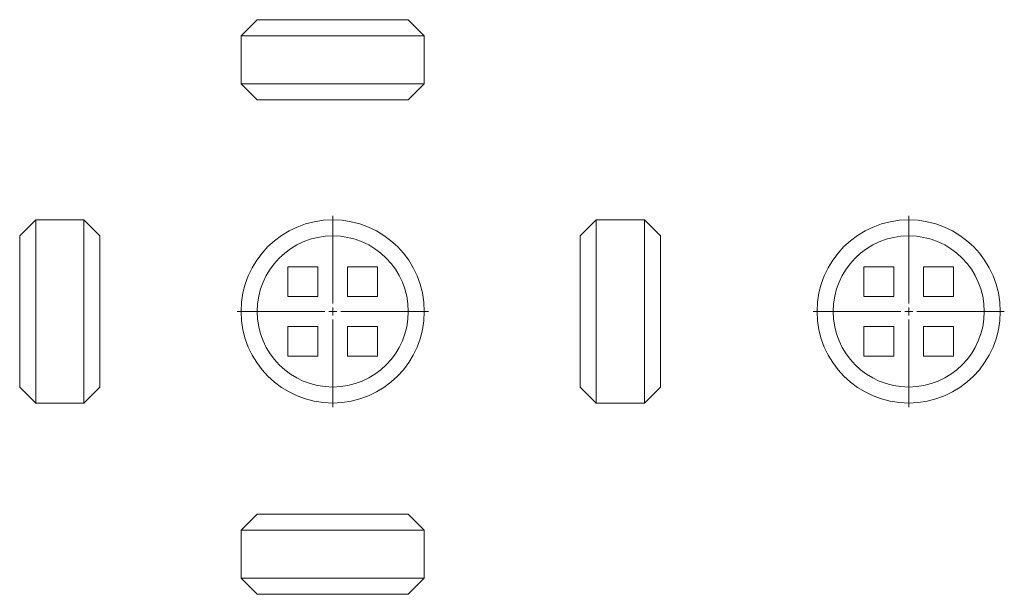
# Model space of a CAD drawing. Header units: millimetres. Extents: x 0 to 613, y -8 to 350.
import ezdxf

# ---------------------------------------------------------------- set-up
doc = ezdxf.new("R2010")
doc.units = ezdxf.units.MM

# ---------------------------------------------------------------- blocks, each defined once
blk = doc.blocks.new('SW_CENTERMARKSYMBOL_0')
at = {"color": 0, "linetype": 'Continuous', "lineweight": 0}
for p, q in [((0, 5), (0, 59.57)), ((-5, 0), (-59.57, 0)), ((0, 0), (-2.5, 0)), ((0, 0), (0, 2.5)), ((0, 0), (0, -2.5)), ((0, 0), (2.5, 0)), ((5, 0), (59.57, 0)), ((0, -5), (0, -59.57))]:
    blk.add_line(p, q, dxfattribs=at)
blk = doc.blocks.new('SW_CENTERMARKSYMBOL_1')
at = {"color": 0, "linetype": 'Continuous', "lineweight": 0}
for p, q in [((0, 5), (0, 59.57)), ((-5, 0), (-59.57, 0)), ((0, 0), (-2.5, 0)), ((0, 0), (0, 2.5)), ((0, 0), (0, -2.5)), ((0, 0), (2.5, 0)), ((5, 0), (59.57, 0)), ((0, -5), (0, -59.57))]:
    blk.add_line(p, q, dxfattribs=at)

msp = doc.modelspace()

# ---------------------------------------------------------------- linework, layer by layer
at = {"color": 7, "linetype": 'Continuous', "lineweight": 15}
for p, q in [((147.66, 349.62), (137.66, 339.62)), ((147.66, 349.62), (241.8, 349.62)), ((251.8, 339.62), (241.8, 349.62)), ((137.66, 339.62), (137.66, 309.62)), ((251.8, 339.62), (137.66, 339.62)), ((251.8, 309.62), (251.8, 339.62)), ((137.66, 309.62), (147.66, 299.62)), ((137.66, 309.62), (251.8, 309.62)), ((241.8, 299.62), (251.8, 309.62)), ((241.8, 299.62), (147.66, 299.62)), ((9.69, 224.95), (-0.31, 214.95)), ((39.69, 224.95), (9.69, 224.95)), ((9.69, 224.95), (9.69, 167.88)), ((49.69, 214.95), (39.69, 224.95)), ((39.69, 167.88), (39.69, 224.95)), ((358.89, 224.95), (348.89, 214.95)), ((388.89, 224.95), (358.89, 224.95)), ((358.89, 224.95), (358.89, 110.81)), ((398.89, 214.95), (388.89, 224.95)), ((388.89, 110.81), (388.89, 224.95)), ((-0.31, 167.88), (-0.31, 214.95)), ((49.69, 214.95), (49.69, 167.88)), ((348.89, 120.81), (348.89, 214.95)), ((398.89, 214.95), (398.89, 120.81)), ((166.84, 195.77), (166.84, 177.18)), ((185.43, 195.77), (166.84, 195.77)), ((185.43, 177.18), (185.43, 195.77)), ((222.61, 195.77), (204.02, 195.77)), ((204.02, 195.77), (204.02, 177.18)), ((222.61, 177.18), (222.61, 195.77)), ((525.71, 195.77), (525.71, 177.18)), ((544.3, 195.77), (525.71, 195.77)), ((544.3, 177.18), (544.3, 195.77)), ((581.48, 195.77), (562.89, 195.77)), ((562.89, 195.77), (562.89, 177.18)), ((581.48, 177.18), (581.48, 195.77)), ((166.84, 177.18), (185.43, 177.18)), ((204.02, 177.18), (222.61, 177.18)), ((525.71, 177.18), (544.3, 177.18)), ((562.89, 177.18), (581.48, 177.18)), ((-0.31, 120.81), (-0.31, 167.88)), ((9.69, 167.88), (9.69, 110.81)), ((39.69, 110.81), (39.69, 167.88)), ((49.69, 167.88), (49.69, 120.81)), ((185.43, 158.59), (166.84, 158.59)), ((166.84, 158.59), (166.84, 140)), ((185.43, 140), (185.43, 158.59)), ((222.61, 158.59), (204.02, 158.59)), ((204.02, 158.59), (204.02, 140)), ((222.61, 140), (222.61, 158.59)), ((525.71, 158.59), (525.71, 140)), ((544.3, 158.59), (525.71, 158.59)), ((544.3, 140), (544.3, 158.59)), ((581.48, 158.59), (562.89, 158.59)), ((562.89, 158.59), (562.89, 140)), ((581.48, 140), (581.48, 158.59)), ((166.84, 140), (185.43, 140)), ((204.02, 140), (222.61, 140)), ((525.71, 140), (544.3, 140)), ((562.89, 140), (581.48, 140)), ((-0.31, 120.81), (9.69, 110.81)), ((39.69, 110.81), (49.69, 120.81)), ((348.89, 120.81), (358.89, 110.81)), ((388.89, 110.81), (398.89, 120.81)), ((9.69, 110.81), (39.69, 110.81)), ((358.89, 110.81), (388.89, 110.81)), ((147.66, 41.67), (137.66, 31.67)), ((147.66, 41.67), (241.8, 41.67)), ((251.8, 31.67), (241.8, 41.67)), ((137.66, 31.67), (137.66, 1.67)), ((251.8, 31.67), (137.66, 31.67)), ((251.8, 1.67), (251.8, 31.67)), ((137.66, 1.67), (147.66, -8.33)), ((137.66, 1.67), (251.8, 1.67)), ((241.8, -8.33), (251.8, 1.67)), ((241.8, -8.33), (147.66, -8.33))]:
    msp.add_line(p, q, dxfattribs=at)
for centre, radius in [((194.73, 167.88), 57.07), ((553.6, 167.88), 57.07), ((194.73, 167.88), 47.07), ((553.6, 167.88), 47.07)]:
    msp.add_circle(centre, radius, dxfattribs=at)

# ---------------------------------------------------------------- block references
at = {"color": 7, "linetype": 'Continuous', "lineweight": 0}
for name, p in [('SW_CENTERMARKSYMBOL_0', (194.73, 167.88)), ('SW_CENTERMARKSYMBOL_1', (553.6, 167.88))]:
    msp.add_blockref(name, p, dxfattribs=at)

doc.saveas('drawing.dxf')
